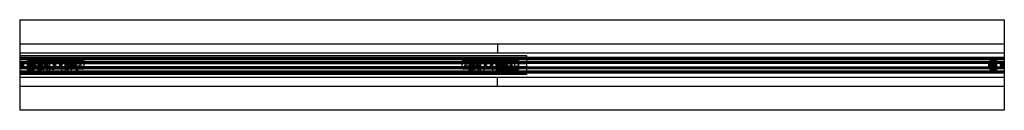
# Model space of a CAD drawing. Header units: millimetres. Extents: x 0 to 2050, y -94 to 94.
import ezdxf

# ---------------------------------------------------------------- set-up
doc = ezdxf.new("R2010")
doc.units = ezdxf.units.MM
doc.header["$LTSCALE"] = 10
doc.linetypes.add('ALLCAD_Strich', pattern=[0.2, 0.15, -0.05])
doc.layers.add('BESCH_KONT_sich_schn_grun_2d', color=10, linetype='Continuous')

msp = doc.modelspace()

# ---------------------------------------------------------------- linework, layer by layer
at = {"layer": 'BESCH_KONT_sich_schn_grun_2d', "linetype": 'ALLCAD_Strich'}
for p, q in [((0, 94), (2050, 94)), ((0, 94), (0, -94)), ((2050, 94), (2050, -94)), ((0, 44), (2050, 44)), ((995, 44), (995, 25)), ((0, 25), (2050, 25)), ((0, 20), (1055, 20)), ((0, 16.5), (2050, 16.5)), ((0, 14), (2050, 14)), ((0, 12.4), (2050, 12.4)), ((2050, 7), (0, 7)), ((0, 6), (2050, 6)), ((0, 5.5), (0, 5.5)), ((0, 5.5), (0, 5.5)), ((0, 5.5), (0, 5.5)), ((0, 5.5), (0, 5.5)), ((0, 5.5), (0, 5.5)), ((0, 5.5), (0, 5.5)), ((0, 5.5), (0, 5.5)), ((0, 5.5), (0, 5.5)), ((0, 5.5), (0, 5.5)), ((0, 5.5), (2050, 5.5)), ((0, 5.5), (0, 5.5)), ((0, 5.5), (0, 5.5)), ((0, 5.5), (0, 5.5)), ((0, 5.5), (0, 5.5)), ((0, 5.5), (0, 5.5)), ((0, 5.5), (0, 5.5)), ((0, 5.5), (0, 5.5)), ((0, 5.5), (0, 5.5)), ((0, 5.5), (0, 5.5)), ((0, 5.5), (0, 5.5)), ((0, 5.5), (0, 5.5)), ((0, 5.5), (0, 5.5)), ((0, 5.5), (0, 5.5)), ((0, 5.5), (0, 5.5)), ((0, 5.5), (0, 5.5)), ((0, 5.5), (0, 5.5)), ((0, 5.5), (0, 5.5)), ((0, 5.5), (0, 5.5)), ((0, 5.5), (0, 5.5)), ((0, 5.5), (0, 5.5)), ((0, 5.5), (0, 5.5)), ((0, 4.5), (2050, 4.5)), ((0, 4), (2050, 4)), ((0, 3), (29, 3)), ((28.9, 5.7), (1, 5.7)), ((16, 5.5), (16, 10)), ((16, 10), (16.4, 10)), ((16.4, 10), (18.6, 8)), ((18.6, 8), (16.4, 10)), ((30, 10), (16.4, 10)), ((27.5, 8), (18.6, 8)), ((18.6, 8), (18.6, 5.5)), ((18.6, 8), (27.5, 8)), ((20.3, 5.5), (20.3, 10)), ((21.3, 5.5), (21.3, 10)), ((22.8, 5.5), (22.8, 10)), ((23.3, 5.5), (23.3, 10)), ((59.5, 9), (24, 9)), ((24, 4.2), (24, 9)), ((27.5, 4.2), (24, 4.2)), ((24, 4.2), (24, -4.3)), ((25.5, -4.3), (25.5, 4.2)), ((27, 5.5), (27, 10)), ((27.5, 8), (27.5, 10)), ((27.5, 8), (27.5, 3)), ((27.5, 3), (30, 3)), ((27.5, 3), (27.5, -3)), ((27.5, 1.7), (30, 1.7)), ((29, 3), (29, -3)), ((30, 3), (29, 3)), ((30, 4.8), (29.9, 4.8)), ((32, 6.3), (30, 10)), ((30, 4.8), (30, 5.8)), ((30, 5.8), (32, 5.8)), ((32, 5.7), (30, 5.7)), ((32, 5.4), (30, 5.4)), ((30, 4.8), (32, 4.8)), ((30, -4.8), (30, 4.8)), ((30, 3), (1055, 3)), ((30, 2.9), (32, 2.9)), ((32, 2.2), (30, 2.2)), ((30, 0), (30, 0)), ((30, 0), (30, 0)), ((30, 0), (30, 0)), ((30, 0), (30, 0)), ((30, 0), (30, 0)), ((30, 0), (30, 0)), ((30, 0), (30, 0)), ((30, 0), (30, 0)), ((30, 0), (30, 0)), ((30, 0), (30, 0)), ((32, 5.8), (32, 6.3)), ((32, 5.7), (32, 4.8)), ((32, 4.8), (32, -4.8)), ((38.5, 10.5), (46.3, 10.5)), ((38.5, 10.5), (38.5, 10.5)), ((38.5, -10.5), (38.5, 10.5)), ((38.5, 10.5), (38.5, 10.5)), ((38.5, -10.5), (38.5, 10.5)), ((39.2, -10.5), (39.2, 10.5)), ((39.8, -10.5), (39.8, 10.5)), ((41.4, -10.5), (41.4, 10.5)), ((43.4, -10.5), (43.4, 10.5)), ((45, -10.5), (45, 10.5)), ((46, 3.7), (46.3, 3.7)), ((46.3, 10.5), (46.3, 4.5)), ((46.3, 4.5), (46.3, -4.5)), ((46.3, -3.8), (46.3, 3.7)), ((48.2, -4.5), (48.2, 4.5)), ((50.4, 11.7), (48.8, 5.7)), ((71.2, 5.7), (48.8, 5.7)), ((49.1, -9), (59.5, 9)), ((50.4, 11.7), (60, 11.7)), ((51.6, -4.5), (51.6, 4.5)), ((51.7, -9), (62.1, 9)), ((52, -9), (62.4, 9)), ((54.6, -4.5), (54.6, 4.5)), ((54.7, -9), (65.1, 9)), ((55, 12), (65, 12)), ((55, 12), (55, 11.7)), ((55.1, -4.5), (55.1, 4.5)), ((56, 5.5), (56, 4.5)), ((57.3, -4.5), (57.3, 4.5)), ((57.5, 5.7), (57.5, 11.7)), ((57.5, 5.5), (57.5, 4.5)), ((57.5, -4.5), (57.5, 4.5)), ((58, 12), (58, -12)), ((62.4, 9), (59.5, 9)), ((60, 11.7), (69.6, 11.7)), ((62, 12), (62, -12)), ((95.6, 9), (62.4, 9)), ((62.5, 5.7), (62.5, 11.7)), ((62.5, 5.5), (62.5, 4.5)), ((62.5, -4.5), (62.5, 4.5)), ((63, -4.5), (63, 4.5)), ((64, 5.5), (64, 4.5)), ((65, 12), (65, 11.7)), ((69.6, 11.7), (71.2, 5.7)), ((75.5, 6.1), (72, 0)), ((72, 0), (75.5, -6.1)), ((82.5, 6.1), (75.5, 6.1)), ((86, 0), (82.5, 6.1)), ((82.5, -6.1), (86, 0)), ((88.4, 11.7), (86.8, 5.7)), ((109.2, 5.7), (86.8, 5.7)), ((88.4, 11.7), (98, 11.7)), ((103.3, -9), (92.9, 9)), ((93, 12), (103, 12)), ((93, 12), (93, 11.7)), ((94, 4.5), (94, 5.5)), ((94.8, -4.5), (94.8, 4.5)), ((95.5, 5.7), (95.5, 11.7)), ((95.5, 4.5), (95.5, 5.5)), ((95.5, -4.5), (95.5, 4.5)), ((98.5, 9), (95.6, 9)), ((106, -9), (95.6, 9)), ((106.3, -9), (95.9, 9)), ((96, 12), (96, -12)), ((98, 11.7), (107.6, 11.7)), ((134, 9), (98.5, 9)), ((103.7, 0), (98.5, 9)), ((100, 12), (100, -12)), ((100.5, 5.7), (100.5, 11.7)), ((100.5, 4.5), (100.5, 5.5)), ((100.5, -4.5), (100.5, 4.5)), ((100.6, -4.5), (100.6, 4.5)), ((102, 4.5), (102, 5.5)), ((103, 12), (103, 11.7)), ((103.7, 0), (103.7, 0)), ((103.7, 0), (103.7, 0)), ((103.7, 0), (103.7, 0)), ((103.7, 0), (103.7, 0)), ((103.7, 0), (103.7, 0)), ((103.7, 0), (103.7, 0)), ((103.7, 0), (103.7, 0)), ((103.7, 0), (103.7, 0)), ((103.7, 0), (103.7, 0)), ((103.7, 0), (103.7, 0)), ((103.7, 0), (103.7, 0)), ((103.7, 0), (103.7, 0)), ((103.7, 0), (103.7, 0)), ((103.7, 0), (103.7, 0)), ((103.7, 0), (103.7, 0)), ((103.7, 0), (103.7, 0)), ((103.7, 0), (103.7, 0)), ((103.7, 0), (103.7, 0)), ((103.7, 0), (103.7, 0)), ((106.5, -4.5), (106.5, 4.5)), ((107.6, 11.7), (109.2, 5.7)), ((109.5, 2), (119, 2)), ((109.9, 2), (109.9, 4.5)), ((113, 4.5), (113, 2)), ((116.5, 2), (116.5, 4.5)), ((117, 4.5), (117, 2)), ((117.5, 11.5), (120.5, 11.5)), ((117.5, 11.5), (117.5, 4.5)), ((119, 4.5), (119, 2)), ((120.5, 2), (119, 2)), ((120.5, 11.5), (120.5, 4.5)), ((120.5, 4.5), (120.5, 2)), ((134, -9), (134, 9)), ((956.5, 9), (921, 9)), ((921, -9), (921, 9)), ((935.5, 10.5), (943.3, 10.5)), ((935.5, 10.5), (935.5, 10.5)), ((935.5, -10.5), (935.5, 10.5)), ((935.5, 10.5), (935.5, 10.5)), ((935.5, -10.5), (935.5, 10.5)), ((936.2, -10.5), (936.2, 10.5)), ((936.8, -10.5), (936.8, 10.5)), ((938.4, -10.5), (938.4, 10.5)), ((940.4, -10.5), (940.4, 10.5)), ((942, -10.5), (942, 10.5)), ((943, 3.7), (943.3, 3.7)), ((943.3, 10.5), (943.3, 4.5)), ((943.3, 4.5), (943.3, -4.5)), ((943.3, -3.8), (943.3, 3.7)), ((945.2, -4.5), (945.2, 4.5)), ((947.4, 11.7), (945.8, 5.7)), ((968.2, 5.7), (945.8, 5.7)), ((946.1, -9), (956.5, 9)), ((947.4, 11.7), (957, 11.7)), ((948.6, -4.5), (948.6, 4.5)), ((948.7, -9), (959.1, 9)), ((949, -9), (959.4, 9)), ((951.6, -4.5), (951.6, 4.5)), ((951.7, -9), (962.1, 9)), ((952, 12), (962, 12)), ((952, 12), (952, 11.7)), ((952.1, -4.5), (952.1, 4.5)), ((953, 5.5), (953, 4.5)), ((954.3, -4.5), (954.3, 4.5)), ((954.5, 5.7), (954.5, 11.7)), ((954.5, 5.5), (954.5, 4.5)), ((954.5, -4.5), (954.5, 4.5)), ((955, 12), (955, -12)), ((959.4, 9), (956.5, 9)), ((957, 11.7), (966.6, 11.7)), ((959, 12), (959, -12)), ((992.6, 9), (959.4, 9)), ((959.5, 5.7), (959.5, 11.7)), ((959.5, 5.5), (959.5, 4.5)), ((959.5, -4.5), (959.5, 4.5)), ((960, -4.5), (960, 4.5)), ((961, 5.5), (961, 4.5)), ((962, 12), (962, 11.7)), ((966.6, 11.7), (968.2, 5.7)), ((972.5, 6.1), (969, 0)), ((969, 0), (972.5, -6.1)), ((979.5, 6.1), (972.5, 6.1)), ((983, 0), (979.5, 6.1)), ((979.5, -6.1), (983, 0)), ((985.4, 11.7), (983.8, 5.7)), ((1006.2, 5.7), (983.8, 5.7)), ((985.4, 11.7), (995, 11.7)), ((1000.3, -9), (989.9, 9)), ((990, 12), (1000, 12)), ((990, 12), (990, 11.7)), ((991, 4.5), (991, 5.5)), ((991.8, -4.5), (991.8, 4.5)), ((992.5, 5.7), (992.5, 11.7)), ((992.5, 4.5), (992.5, 5.5)), ((992.5, -4.5), (992.5, 4.5)), ((995.5, 9), (992.6, 9)), ((1003, -9), (992.6, 9)), ((1003.3, -9), (992.9, 9)), ((993, 12), (993, -12)), ((995, 11.7), (1004.6, 11.7)), ((1039, 10), (995, 10)), ((995, 10), (995, 1)), ((995, 1), (1000, 2.5)), ((995, 1), (995, -1)), ((1031, 9), (995.5, 9)), ((1000.7, 0), (995.5, 9)), ((997, 12), (997, -12)), ((997.5, 5.7), (997.5, 11.7)), ((997.5, 4.5), (997.5, 5.5)), ((997.5, -4.5), (997.5, 4.5)), ((997.6, -4.5), (997.6, 4.5)), ((999, 4.5), (999, 5.5)), ((1000, 12), (1000, 11.7)), ((1034, 2.5), (1000, 2.5)), ((1000.7, 0), (1000.7, 0)), ((1000.7, 0), (1000.7, 0)), ((1000.7, 0), (1000.7, 0)), ((1000.7, 0), (1000.7, 0)), ((1000.7, 0), (1000.7, 0)), ((1000.7, 0), (1000.7, 0)), ((1000.7, 0), (1000.7, 0)), ((1000.7, 0), (1000.7, 0)), ((1000.7, 0), (1000.7, 0)), ((1000.7, 0), (1000.7, 0)), ((1000.7, 0), (1000.7, 0)), ((1000.7, 0), (1000.7, 0)), ((1000.7, 0), (1000.7, 0)), ((1000.7, 0), (1000.7, 0)), ((1000.7, 0), (1000.7, 0)), ((1000.7, 0), (1000.7, 0)), ((1000.7, 0), (1000.7, 0)), ((1000.7, 0), (1000.7, 0)), ((1000.7, 0), (1000.7, 0)), ((1003.5, -4.5), (1003.5, 4.5)), ((1004.6, 11.7), (1006.2, 5.7)), ((1006.5, 2), (1016, 2)), ((1006.9, 2), (1006.9, 4.5)), ((1010, 4.5), (1010, 2)), ((1013.5, 2), (1013.5, 4.5)), ((1014, 4.5), (1014, 2)), ((1014.5, 11.5), (1017.5, 11.5)), ((1014.5, 11.5), (1014.5, 4.5)), ((1016, 4.5), (1016, 2)), ((1017.5, 2), (1016, 2)), ((1017.5, 11.5), (1017.5, 4.5)), ((1017.5, 4.5), (1017.5, 2)), ((1031, -9), (1031, 9)), ((1034, 2.5), (1034, 2.5)), ((1034, 2.5), (1034, 2.5)), ((1034, 2.5), (1034, 2.5)), ((1034, 2.5), (1034, 2.5)), ((1034, 2.5), (1034, 2.5)), ((1034, 2.5), (1034, 2.5)), ((1034, 2.5), (1034, 2.5)), ((1034, 2.5), (1034, 2.5)), ((1034, 2.5), (1034, 2.5)), ((1034, 2.5), (1034, 2.5)), ((1034, 2.5), (1034, 2.5)), ((1034, 2.5), (1034, 2.5)), ((1034, 2.5), (1034, 2.5)), ((1034, 2.5), (1034, 2.5)), ((1034, 2.5), (1034, 2.5)), ((1034, 2.5), (1034, 2.5)), ((1034, 2.5), (1034, 2.5)), ((1034, 2.5), (1034, 2.5)), ((1034, 2.5), (1034, 2.5)), ((1034, 2.5), (1034, 2.5)), ((1034, 2.5), (1034, 2.5)), ((1034, 2.5), (1034, 2.5)), ((1034, 2.5), (1034, 2.5)), ((1034, 2.5), (1034, 2.5)), ((1039, 1), (1034, 2.5)), ((1039, 1), (1039, 10)), ((1039, -1), (1039, 1)), ((1055, 20), (1055, -20)), ((2018, 6.3), (2020, 10)), ((2018, 5.8), (2018, 6.3)), ((2018, 5.8), (2020, 5.8)), ((2018, 4.8), (2018, 5.7)), ((2020, 5.7), (2018, 5.7)), ((2020, 5.4), (2018, 5.4)), ((2018, 4.8), (2020, 4.8)), ((2018, -4.8), (2018, 4.8)), ((2018, 2.9), (2020, 2.9)), ((2020, 2.2), (2018, 2.2)), ((2020, 10), (2033.6, 10)), ((2020, 5.8), (2020, 4.8)), ((2020, 4.8), (2020, -4.8)), ((2020.1, 4.8), (2020, 4.8)), ((2020, 3), (2021, 3)), ((2022.5, 3), (2020, 3)), ((2022.5, 1.7), (2020, 1.7)), ((2020, 0), (2020, 0)), ((2020, 0), (2020, 0)), ((2020, 0), (2020, 0)), ((2020, 0), (2020, 0)), ((2020, 0), (2020, 0)), ((2020, 0), (2020, 0)), ((2020, 0), (2020, 0)), ((2020, 0), (2020, 0)), ((2020, 0), (2020, 0)), ((2020, 0), (2020, 0)), ((2020, 0), (2020, 0)), ((2020, 0), (2020, 0)), ((2020, 0), (2020, 0)), ((2020, 0), (2020, 0)), ((2020, 0), (2020, 0)), ((2020, 0), (2020, 0)), ((2020, 0), (2020, 0)), ((2020, 0), (2020, 0)), ((2020, 0), (2020, 0)), ((2020, 0), (2020, 0)), ((2020, 0), (2020, 0)), ((2020, 0), (2020, 0)), ((2021, -3), (2021, 3)), ((2049, 5.7), (2021.1, 5.7)), ((2022.5, 10), (2022.5, 8)), ((2022.5, 3), (2022.5, 8)), ((2022.5, 8), (2031.4, 8)), ((2031.4, 8), (2022.5, 8)), ((2026, 4.2), (2022.5, 4.2)), ((2022.5, -3), (2022.5, 3)), ((2023, 10), (2023, 5.5)), ((2024.5, 4.2), (2024.5, -4.3)), ((2026, -4.3), (2026, 4.2)), ((2026.7, 10), (2026.7, 5.5)), ((2027.2, 10), (2027.2, 5.5)), ((2028.7, 10), (2028.7, 5.5)), ((2029.7, 10), (2029.7, 5.5)), ((2031.4, 8), (2033.6, 10)), ((2033.6, 10), (2031.4, 8)), ((2031.4, 5.5), (2031.4, 8)), ((2033.6, 10), (2034, 10)), ((2034, 10), (2034, 5.5)), ((0, -3), (29, -3)), ((0, -4), (2050, -4)), ((0, -4.5), (2050, -4.5)), ((0, -5.5), (2050, -5.5)), ((0, -6), (2050, -6)), ((0, -7), (2050, -7)), ((0, -12.4), (2050, -12.4)), ((0, -14), (2050, -14)), ((0, -16.5), (2050, -16.5)), ((1055, -20), (0, -20)), ((1, -5.8), (28.9, -5.8)), ((16, -10), (16, -5.5)), ((16.4, -10), (16, -10)), ((18.6, -8), (16.4, -10)), ((16.4, -10), (18.6, -8)), ((30, -10), (16.4, -10)), ((18.6, -5.5), (18.6, -8)), ((27.5, -8), (18.6, -8)), ((18.6, -8), (27.5, -8)), ((20.3, -10), (20.3, -5.5)), ((21.3, -10), (21.3, -5.5)), ((22.8, -10), (22.8, -5.5)), ((23.3, -10), (23.3, -5.5)), ((24, -4.3), (27.5, -4.3)), ((24, -9), (24, -4.3)), ((49.1, -9), (24, -9)), ((27, -10), (27, -5.5)), ((27.5, -1.8), (30, -1.8)), ((27.5, -3), (30, -3)), ((27.5, -3), (27.5, -8)), ((27.5, -10), (27.5, -8)), ((30, -3), (29, -3)), ((29.9, -4.8), (30, -4.8)), ((30, 0), (30, 0)), ((30, 0), (30, 0)), ((30, 0), (30, 0)), ((30, 0), (30, 0)), ((30, 0), (30, 0)), ((30, 0), (30, 0)), ((30, 0), (30, 0)), ((30, 0), (30, 0)), ((30, 0), (30, 0)), ((30, 0), (30, 0)), ((30, 0), (30, 0)), ((30, 0), (30, 0)), ((30, 0), (30, 0)), ((30, 0), (30, 0)), ((30, 0), (30, 0)), ((30, 0), (30, 0)), ((30, 0), (30, 0)), ((30, 0), (30, 0)), ((30, 0), (30, 0)), ((30, 0), (30, 0)), ((30, 0), (30, 0)), ((30, -2.2), (32, -2.2)), ((32, -2.9), (30, -2.9)), ((30, -3), (1055, -3)), ((30, -5.9), (30, -4.8)), ((32, -4.8), (30, -4.8)), ((30, -5.4), (32, -5.4)), ((30, -5.8), (32, -5.8)), ((32, -5.9), (30, -5.9)), ((32, -6.4), (30, -10)), ((32, -4.8), (32, -5.8)), ((32, -5.9), (32, -6.4)), ((46.3, -10.5), (38.5, -10.5)), ((38.5, -10.5), (38.5, -10.5)), ((38.5, -10.5), (38.5, -10.5)), ((45, -10.5), (45, -10.5)), ((45, -10.5), (45, -10.5)), ((45, -10.5), (45, -10.5)), ((45, -10.5), (45, -10.5)), ((45, -10.5), (45, -10.5)), ((45, -10.5), (45, -10.5)), ((45, -10.5), (45, -10.5)), ((45, -10.5), (45, -10.5)), ((45, -10.5), (45, -10.5)), ((45, -10.5), (45, -10.5)), ((45, -10.5), (45, -10.5)), ((45, -10.5), (45, -10.5)), ((45, -10.5), (45, -10.5)), ((45, -10.5), (45, -10.5)), ((45, -10.5), (45, -10.5)), ((45, -10.5), (45, -10.5)), ((45, -10.5), (45, -10.5)), ((45, -10.5), (45, -10.5)), ((45, -10.5), (45, -10.5)), ((45, -10.5), (45, -10.5)), ((45, -10.5), (45, -10.5)), ((45, -10.5), (45, -10.5)), ((45, -10.5), (45, -10.5)), ((45, -10.5), (45, -10.5)), ((45, -10.5), (45, -10.5)), ((45, -10.5), (45, -10.5)), ((45, -10.5), (45, -10.5)), ((45, -10.5), (45, -10.5)), ((45, -10.5), (45, -10.5)), ((45, -10.5), (45, -10.5)), ((46.3, -3.8), (46, -3.8)), ((46.3, -4.5), (46.3, -10.5)), ((71.2, -5.8), (48.8, -5.8)), ((50.4, -11.8), (48.8, -5.8)), ((52, -9), (49.1, -9)), ((50.4, -11.8), (60, -11.8)), ((106, -9), (52, -9)), ((55, -11.8), (55, -12)), ((55, -12), (65, -12)), ((56, -4.5), (56, -5.5)), ((57.5, -4.5), (57.5, -5.5)), ((57.5, -11.8), (57.5, -5.8)), ((60, -11.8), (69.6, -11.8)), ((62.5, -4.5), (62.5, -5.5)), ((62.5, -11.8), (62.5, -5.8)), ((64, -4.5), (64, -5.5)), ((65, -11.8), (65, -12)), ((69.6, -11.8), (71.2, -5.8)), ((75.5, -6.1), (82.5, -6.1)), ((109.2, -5.8), (86.8, -5.8)), ((88.4, -11.8), (86.8, -5.8)), ((88.4, -11.8), (98, -11.8)), ((93, -11.8), (93, -12)), ((93, -12), (103, -12)), ((94, -5.5), (94, -4.5)), ((95.5, -5.5), (95.5, -4.5)), ((95.5, -11.8), (95.5, -5.8)), ((98, -11.8), (107.6, -11.8)), ((100.5, -5.5), (100.5, -4.5)), ((100.5, -11.8), (100.5, -5.8)), ((102, -5.5), (102, -4.5)), ((103, -11.8), (103, -12)), ((103.7, 0), (103.7, 0)), ((103.7, 0), (103.7, 0)), ((103.7, 0), (103.7, 0)), ((103.7, 0), (103.7, 0)), ((103.7, 0), (103.7, 0)), ((103.7, 0), (103.7, 0)), ((103.7, 0), (103.7, 0)), ((103.7, 0), (103.7, 0)), ((108.9, -9), (103.7, 0)), ((108.9, -9), (106, -9)), ((107.6, -11.8), (109.2, -5.8)), ((134, -9), (108.9, -9)), ((119, -2), (109.5, -2)), ((109.9, -4.5), (109.9, -2)), ((113, -2), (113, -4.5)), ((116.5, -4.5), (116.5, -2)), ((117, -2), (117, -4.5)), ((117.5, -4.5), (117.5, -11.5)), ((117.5, -11.5), (120.5, -11.5)), ((119, -2), (120.5, -2)), ((119, -2), (119, -4.5)), ((120.5, -2), (120.5, -4.5)), ((120.5, -4.5), (120.5, -11.5)), ((946.1, -9), (921, -9)), ((943.3, -10.5), (935.5, -10.5)), ((935.5, -10.5), (935.5, -10.5)), ((935.5, -10.5), (935.5, -10.5)), ((942, -10.5), (942, -10.5)), ((942, -10.5), (942, -10.5)), ((942, -10.5), (942, -10.5)), ((942, -10.5), (942, -10.5)), ((942, -10.5), (942, -10.5)), ((942, -10.5), (942, -10.5)), ((942, -10.5), (942, -10.5)), ((942, -10.5), (942, -10.5)), ((942, -10.5), (942, -10.5)), ((942, -10.5), (942, -10.5)), ((942, -10.5), (942, -10.5)), ((942, -10.5), (942, -10.5)), ((942, -10.5), (942, -10.5)), ((942, -10.5), (942, -10.5)), ((942, -10.5), (942, -10.5)), ((942, -10.5), (942, -10.5)), ((942, -10.5), (942, -10.5)), ((942, -10.5), (942, -10.5)), ((942, -10.5), (942, -10.5)), ((942, -10.5), (942, -10.5)), ((942, -10.5), (942, -10.5)), ((942, -10.5), (942, -10.5)), ((942, -10.5), (942, -10.5)), ((942, -10.5), (942, -10.5)), ((942, -10.5), (942, -10.5)), ((942, -10.5), (942, -10.5)), ((942, -10.5), (942, -10.5)), ((942, -10.5), (942, -10.5)), ((942, -10.5), (942, -10.5)), ((942, -10.5), (942, -10.5)), ((943.3, -3.8), (943, -3.8)), ((943.3, -4.5), (943.3, -10.5)), ((968.2, -5.8), (945.8, -5.8)), ((947.4, -11.8), (945.8, -5.8)), ((949, -9), (946.1, -9)), ((947.4, -11.8), (957, -11.8)), ((1003, -9), (949, -9)), ((952, -11.8), (952, -12)), ((952, -12), (962, -12)), ((953, -4.5), (953, -5.5)), ((954.5, -4.5), (954.5, -5.5)), ((954.5, -11.8), (954.5, -5.8)), ((957, -11.8), (966.6, -11.8)), ((959.5, -4.5), (959.5, -5.5)), ((959.5, -11.8), (959.5, -5.8)), ((961, -4.5), (961, -5.5)), ((962, -11.8), (962, -12)), ((966.6, -11.8), (968.2, -5.8)), ((972.5, -6.1), (979.5, -6.1)), ((1006.2, -5.8), (983.8, -5.8)), ((985.4, -11.8), (983.8, -5.8)), ((985.4, -11.8), (995, -11.8)), ((990, -11.8), (990, -12)), ((990, -12), (1000, -12)), ((991, -5.5), (991, -4.5)), ((992.5, -5.5), (992.5, -4.5)), ((992.5, -11.8), (992.5, -5.8)), ((995, -1), (995, -10)), ((1000, -2.5), (995, -1)), ((995, -10), (1039, -10)), ((995, -11.8), (1004.6, -11.8)), ((997.5, -5.5), (997.5, -4.5)), ((997.5, -11.8), (997.5, -5.8)), ((999, -5.5), (999, -4.5)), ((1000, -2.5), (1034, -2.5)), ((1000, -11.8), (1000, -12)), ((1000.7, 0), (1000.7, 0)), ((1000.7, 0), (1000.7, 0)), ((1000.7, 0), (1000.7, 0)), ((1000.7, 0), (1000.7, 0)), ((1000.7, 0), (1000.7, 0)), ((1000.7, 0), (1000.7, 0)), ((1000.7, 0), (1000.7, 0)), ((1000.7, 0), (1000.7, 0)), ((1005.9, -9), (1000.7, 0)), ((1005.9, -9), (1003, -9)), ((1004.6, -11.8), (1006.2, -5.8)), ((1031, -9), (1005.9, -9)), ((1016, -2), (1006.5, -2)), ((1006.9, -4.5), (1006.9, -2)), ((1010, -2), (1010, -4.5)), ((1013.5, -4.5), (1013.5, -2)), ((1014, -2), (1014, -4.5)), ((1014.5, -4.5), (1014.5, -11.5)), ((1014.5, -11.5), (1017.5, -11.5)), ((1016, -2), (1017.5, -2)), ((1016, -2), (1016, -4.5)), ((1017.5, -2), (1017.5, -4.5)), ((1017.5, -4.5), (1017.5, -11.5)), ((1034, -2.5), (1039, -1)), ((1039, -10), (1039, -1)), ((2018, -2.2), (2020, -2.2)), ((2020, -2.9), (2018, -2.9)), ((2018, -5.8), (2018, -4.8)), ((2020, -4.8), (2018, -4.8)), ((2018, -5.4), (2020, -5.4)), ((2018, -5.8), (2020, -5.8)), ((2018, -5.9), (2018, -6.4)), ((2020, -5.9), (2018, -5.9)), ((2018, -6.4), (2020, -10)), ((2020, 0), (2020, 0)), ((2020, 0), (2020, 0)), ((2020, 0), (2020, 0)), ((2020, 0), (2020, 0)), ((2020, 0), (2020, 0)), ((2020, 0), (2020, 0)), ((2020, 0), (2020, 0)), ((2020, 0), (2020, 0)), ((2020, 0), (2020, 0)), ((2022.5, -1.8), (2020, -1.8)), ((2020, -3), (2021, -3)), ((2022.5, -3), (2020, -3)), ((2020, -4.8), (2020, -5.9)), ((2020, -4.8), (2020.1, -4.8)), ((2020, -10), (2033.6, -10)), ((2021.1, -5.8), (2049, -5.8)), ((2022.5, -8), (2022.5, -3)), ((2022.5, -4.3), (2026, -4.3)), ((2022.5, -8), (2031.4, -8)), ((2031.4, -8), (2022.5, -8)), ((2022.5, -8), (2022.5, -10)), ((2023, -5.5), (2023, -10)), ((2026.7, -5.5), (2026.7, -10)), ((2027.2, -5.5), (2027.2, -10)), ((2028.7, -5.5), (2028.7, -10)), ((2029.7, -5.5), (2029.7, -10)), ((2031.4, -8), (2031.4, -5.5)), ((2033.6, -10), (2031.4, -8)), ((2031.4, -8), (2033.6, -10)), ((2034, -10), (2033.6, -10)), ((2034, -5.5), (2034, -10)), ((0, -25), (2050, -25)), ((995, -44), (995, -25)), ((0, -44), (2050, -44)), ((2050, -94), (0, -94))]:
    msp.add_line(p, q, dxfattribs=at)
for centre, radius in [((5, 0), 3), ((5, 0), 1.75), ((5, 0), 1.75), ((19, 0), 3), ((19, 0), 1.75), ((19, 0), 1.75), ((32, -2), 2.5), ((44, 3), 2.5), ((79, 0), 8.5), ((79, 0), 8), ((79, 0), 6.5), ((79, 0), 4), ((114, 3), 2.5), ((126, -2), 2.5), ((929, -2), 2.5), ((941, 3), 2.5), ((976, 0), 8.5), ((976, 0), 8), ((976, 0), 6.5), ((976, 0), 4), ((1011, 3), 2.5), ((1023, -2), 2.5), ((2031, 0), 3), ((2031, 0), 1.75), ((2031, 0), 1.75), ((2045, 0), 3), ((2045, 0), 1.75), ((2045, 0), 1.75)]:
    msp.add_circle(centre, radius, dxfattribs=at)
for centre, radius, start, end in [((1, 4.8), 1, 90, 180), ((28.9, 4.8), 1, 2.866, 90), ((79, 0), 6.5, 136.1869, 223.8131), ((79, 0), 6.5, 316.1869, 43.8131), ((103.7, 0), 0.00093, 300.0184, 30.0184), ((103.7, 0), 0.00093, 210.0184, 300.0184), ((103.7, 0), 0.00217, 210.0184, 300.0184), ((103.7, 0), 0.00217, 300.0184, 30.0184), ((103.7, 0), 0.00116, 300.0184, 30.0184), ((103.7, 0), 0.00116, 210.0184, 300.0184), ((103.7, 0), 0.00271, 210.0184, 300.0184), ((103.7, 0), 0.00271, 300.0184, 30.0184), ((103.7, 0), 0.00116, 120.0184, 210.0184), ((103.7, 0), 0.00116, 30.0184, 120.0184), ((103.7, 0), 0.00271, 30.0184, 120.0184), ((103.7, 0), 0.00271, 120.0184, 210.0184), ((109.5, 0), 2, 90, 270), ((976, 0), 6.5, 136.1869, 223.8131), ((976, 0), 6.5, 316.1869, 43.8131), ((1000.7, 0), 0.00093, 300.0184, 30.0184), ((1000.7, 0), 0.00093, 210.0184, 300.0184), ((1000.7, 0), 0.00217, 210.0184, 300.0184), ((1000.7, 0), 0.00217, 300.0184, 30.0184), ((1000.7, 0), 0.00116, 300.0184, 30.0184), ((1000.7, 0), 0.00116, 210.0184, 300.0184), ((1000.7, 0), 0.00271, 210.0184, 300.0184), ((1000.7, 0), 0.00271, 300.0184, 30.0184), ((1000.7, 0), 0.00116, 120.0184, 210.0184), ((1000.7, 0), 0.00116, 30.0184, 120.0184), ((1000.7, 0), 0.00271, 30.0184, 120.0184), ((1000.7, 0), 0.00271, 120.0184, 210.0184), ((1006.5, 0), 2, 90, 270), ((1034, 2.5), 0.00093, 0, 90), ((1034, 2.5), 0.00093, 270, 0), ((1034, 2.5), 0.00217, 270, 0), ((1034, 2.5), 0.00217, 0, 90), ((1034, 2.5), 0.00116, 0, 90), ((1034, 2.5), 0.00116, 270, 360), ((1034, 2.5), 0.00271, 270, 0), ((1034, 2.5), 0.00271, 0, 90), ((1034, 2.5), 0.00116, 180, 270), ((1034, 2.5), 0.00116, 90, 180), ((1034, 2.5), 0.00271, 90, 180), ((1034, 2.5), 0.00271, 180, 270), ((1034, 2.5), 0.00116, 0, 90), ((1034, 2.5), 0.00116, 270, 360), ((1034, 2.5), 0.00271, 270, 0), ((1034, 2.5), 0.00271, 0, 90), ((1034, 2.5), 0.00116, 180, 270), ((1034, 2.5), 0.00116, 90, 180), ((1034, 2.5), 0.00271, 90, 180), ((1034, 2.5), 0.00271, 180, 270), ((2021.1, 4.8), 1, 90, 177.134), ((2049, 4.8), 1, 0, 90), ((1, -4.8), 1, 180, 270), ((28.9, -4.8), 1, 270, 357.134), ((103.7, 0), 0.00116, 300.0184, 30.0184), ((103.7, 0), 0.00116, 210.0184, 300.0184), ((103.7, 0), 0.00271, 210.0184, 300.0184), ((103.7, 0), 0.00271, 300.0184, 30.0184), ((103.7, 0), 0.00116, 120.0184, 210.0184), ((103.7, 0), 0.00116, 30.0184, 120.0184), ((103.7, 0), 0.00271, 30.0184, 120.0184), ((103.7, 0), 0.00271, 120.0184, 210.0184), ((1000.7, 0), 0.00116, 300.0184, 30.0184), ((1000.7, 0), 0.00116, 210.0184, 300.0184), ((1000.7, 0), 0.00271, 210.0184, 300.0184), ((1000.7, 0), 0.00271, 300.0184, 30.0184), ((1000.7, 0), 0.00116, 120.0184, 210.0184), ((1000.7, 0), 0.00116, 30.0184, 120.0184), ((1000.7, 0), 0.00271, 30.0184, 120.0184), ((1000.7, 0), 0.00271, 120.0184, 210.0184), ((2021.1, -4.8), 1, 182.866, 270), ((2049, -4.8), 1, 270, 0)]:
    msp.add_arc(centre, radius, start, end, dxfattribs=at)
for points, knots in [([(42.8, 4.5), (42.4, 4.5), (41.9, 4.5), (41.1, 4.6), (40.7, 4.7), (40.2, 4.9), (40, 4.9), (39.8, 5.1), (39.7, 5.2), (39.4, 5.4), (39.3, 5.5), (39.2, 5.8), (39.1, 5.9), (38.9, 6.3), (38.8, 6.6), (38.7, 7.3), (38.6, 7.7), (38.6, 8.5), (38.6, 8.9), (38.5, 9.7), (38.5, 10.1), (38.5, 10.5)], [4.406817, 4.406817, 4.406817, 4.406817, 5.92382, 5.92382, 7.531675, 7.531675, 8.200931, 8.200931, 8.870186, 8.870186, 9.539442, 9.539442, 10.208698, 10.208698, 11.477945, 11.477945, 12.747192, 12.747192, 14.016439, 14.016439, 15.13619, 15.13619, 15.13619, 15.13619]), ([(46, 3.7), (46, 3.8), (46, 3.8), (46, 3.8), (46, 3.8), (45.9, 3.8), (45.9, 3.8), (45.9, 3.8), (45.9, 3.8), (45.8, 3.8), (45.8, 3.9), (45.6, 3.9), (45.4, 4), (45.1, 4.1), (45, 4.1), (44.5, 4.2), (44.2, 4.3), (43.5, 4.5), (43.1, 4.5), (42.8, 4.5)], [4.885389, 4.885389, 4.885389, 4.885389, 4.892981, 4.892981, 4.900573, 4.900573, 4.936292, 4.936292, 5.041229, 5.041229, 5.146165, 5.146165, 5.592598, 5.592598, 6.03903, 6.03903, 7.043549, 7.043549, 8.048067, 8.048067, 8.048067, 8.048067]), ([(939.8, 4.5), (939.4, 4.5), (938.9, 4.5), (938.1, 4.6), (937.7, 4.7), (937.2, 4.9), (937, 4.9), (936.8, 5.1), (936.7, 5.2), (936.4, 5.4), (936.3, 5.5), (936.2, 5.8), (936.1, 5.9), (935.9, 6.3), (935.8, 6.6), (935.7, 7.3), (935.6, 7.7), (935.6, 8.5), (935.6, 8.9), (935.5, 9.7), (935.5, 10.1), (935.5, 10.5)], [4.406817, 4.406817, 4.406817, 4.406817, 5.92382, 5.92382, 7.531675, 7.531675, 8.200931, 8.200931, 8.870186, 8.870186, 9.539442, 9.539442, 10.208698, 10.208698, 11.477945, 11.477945, 12.747192, 12.747192, 14.016439, 14.016439, 15.13619, 15.13619, 15.13619, 15.13619]), ([(943, 3.7), (943, 3.8), (943, 3.8), (943, 3.8), (943, 3.8), (942.9, 3.8), (942.9, 3.8), (942.9, 3.8), (942.9, 3.8), (942.8, 3.8), (942.8, 3.9), (942.6, 3.9), (942.4, 4), (942.1, 4.1), (942, 4.1), (941.5, 4.2), (941.2, 4.3), (940.5, 4.5), (940.1, 4.5), (939.8, 4.5)], [4.885389, 4.885389, 4.885389, 4.885389, 4.892981, 4.892981, 4.900573, 4.900573, 4.936292, 4.936292, 5.041229, 5.041229, 5.146165, 5.146165, 5.592598, 5.592598, 6.03903, 6.03903, 7.043549, 7.043549, 8.048067, 8.048067, 8.048067, 8.048067]), ([(38.5, -10.5), (38.5, -10.1), (38.5, -9.7), (38.6, -8.9), (38.6, -8.5), (38.6, -7.7), (38.7, -7.3), (38.8, -6.6), (38.9, -6.3), (39.1, -5.9), (39.2, -5.8), (39.3, -5.5), (39.4, -5.4), (39.7, -5.2), (39.8, -5.1), (40, -4.9), (40.2, -4.9), (40.7, -4.7), (41.1, -4.6), (41.9, -4.5), (42.4, -4.5), (42.8, -4.5)], [15.435182, 15.435182, 15.435182, 15.435182, 16.554933, 16.554933, 17.82418, 17.82418, 19.093427, 19.093427, 20.362674, 20.362674, 21.03193, 21.03193, 21.701186, 21.701186, 22.370442, 22.370442, 23.039698, 23.039698, 24.647552, 24.647552, 26.164556, 26.164556, 26.164556, 26.164556]), ([(42.8, -4.5), (43.1, -4.5), (43.5, -4.5), (44.2, -4.3), (44.5, -4.2), (45, -4.1), (45.1, -4.1), (45.4, -4), (45.6, -3.9), (45.8, -3.9), (45.8, -3.8), (45.9, -3.8), (45.9, -3.8), (45.9, -3.8), (45.9, -3.8), (46, -3.8), (46, -3.8), (46, -3.8), (46, -3.8), (46, -3.8)], [1.722708, 1.722708, 1.722708, 1.722708, 2.727227, 2.727227, 3.731745, 3.731745, 4.178178, 4.178178, 4.62461, 4.62461, 4.729547, 4.729547, 4.834483, 4.834483, 4.870202, 4.870202, 4.877795, 4.877795, 4.885387, 4.885387, 4.885387, 4.885387]), ([(935.5, -10.5), (935.5, -10.1), (935.5, -9.7), (935.6, -8.9), (935.6, -8.5), (935.6, -7.7), (935.7, -7.3), (935.8, -6.6), (935.9, -6.3), (936.1, -5.9), (936.2, -5.8), (936.3, -5.5), (936.4, -5.4), (936.7, -5.2), (936.8, -5.1), (937, -4.9), (937.2, -4.9), (937.7, -4.7), (938.1, -4.6), (938.9, -4.5), (939.4, -4.5), (939.8, -4.5)], [15.435182, 15.435182, 15.435182, 15.435182, 16.554933, 16.554933, 17.82418, 17.82418, 19.093427, 19.093427, 20.362674, 20.362674, 21.03193, 21.03193, 21.701186, 21.701186, 22.370442, 22.370442, 23.039698, 23.039698, 24.647552, 24.647552, 26.164556, 26.164556, 26.164556, 26.164556]), ([(939.8, -4.5), (940.1, -4.5), (940.5, -4.5), (941.2, -4.3), (941.5, -4.2), (942, -4.1), (942.1, -4.1), (942.4, -4), (942.6, -3.9), (942.8, -3.9), (942.8, -3.8), (942.9, -3.8), (942.9, -3.8), (942.9, -3.8), (942.9, -3.8), (943, -3.8), (943, -3.8), (943, -3.8), (943, -3.8), (943, -3.8)], [1.722708, 1.722708, 1.722708, 1.722708, 2.727227, 2.727227, 3.731745, 3.731745, 4.178178, 4.178178, 4.62461, 4.62461, 4.729547, 4.729547, 4.834483, 4.834483, 4.870202, 4.870202, 4.877795, 4.877795, 4.885387, 4.885387, 4.885387, 4.885387])]:
    msp.add_open_spline(points, degree=3, knots=knots, dxfattribs=at)

doc.saveas('drawing.dxf')
